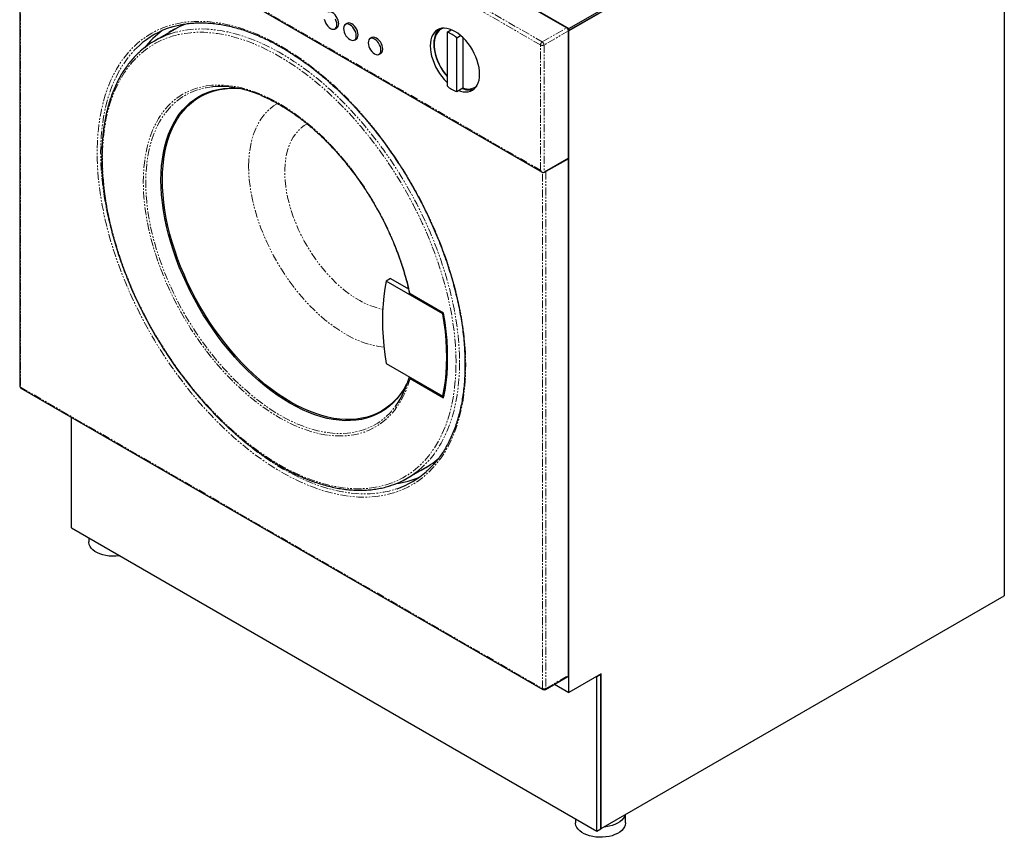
# Model space of a CAD drawing. Header units: millimetres. Extents: x 152 to 1861, y 166 to 2410.
# Tile 2 of 4: x 1072 to 1861, y 166 to 821. Entities that reach past the tile are written whole.
import ezdxf

# ---------------------------------------------------------------- set-up
doc = ezdxf.new("R2010")
doc.units = ezdxf.units.MM
doc.linetypes.add('PHANTOM', pattern=[12.7, 6.35, -1.27, 1.27, -1.27, 1.27, -1.27])

msp = doc.modelspace()

# ---------------------------------------------------------------- linework, layer by layer
at = {"color": 7, "linetype": 'Continuous', "lineweight": 25}
for p, q in [((1090.89, 1057.37), (1512.32, 814.08)), ((1091.95, 1056.34), (1510.55, 814.69)), ((1512.32, 814.08), (1861.49, 1015.65)), ((1861.49, 1014.01), (1512.32, 812.44)), ((1861.49, 1013.93), (1512.32, 812.36)), ((1861.49, 1013.93), (1861.49, 359.15)), ((1071.92, 940.92), (1071.92, 527.43)), ((1231.87, 848.58), (1490.97, 699)), ((1197.89, 814.49), (1180.21, 804.28)), ((1196.44, 813.73), (1195.06, 812.85)), ((1324.79, 813.88), (1326.21, 814.69)), ((1334.52, 818.27), (1333.1, 817.46)), ((1410.29, 813.86), (1409.94, 813.65)), ((1512.32, 812.44), (1512.32, 814.08)), ((1340.35, 804.9), (1341.77, 805.71)), ((1354.31, 806.84), (1352.9, 806.03)), ((1414.6, 811.24), (1417.95, 813.18)), ((1414.6, 811.24), (1414.6, 768.07)), ((1422.38, 806.75), (1425.45, 808.52)), ((1422.38, 763.58), (1422.38, 806.75)), ((1427.33, 806.82), (1427.33, 766.44)), ((1511.92, 812.67), (1512.32, 812.44)), ((1511.94, 812.58), (1512.32, 812.36)), ((1511.97, 710.17), (1511.97, 812.24)), ((1512.32, 281.69), (1512.32, 812.36)), ((1360.15, 793.47), (1361.56, 794.28)), ((1422.38, 763.58), (1427.33, 766.44)), ((1436.94, 766.89), (1437.29, 767.09)), ((1437.29, 767.09), (1438.27, 767.74)), ((1511.97, 710.17), (1492.38, 698.86)), ((1511.97, 709.76), (1493.94, 699.35)), ((1511.61, 709.97), (1511.97, 709.76)), ((1511.97, 295.37), (1511.97, 709.76)), ((1369.39, 613.66), (1365.86, 611.62)), ((1411.3, 585.38), (1365.86, 611.62)), ((1369.39, 613.66), (1383.64, 605.43)), ((1411.87, 585.87), (1385.02, 601.37)), ((1411.89, 585.73), (1411.3, 585.38)), ((1365.86, 545.48), (1411.3, 519.24)), ((1385.02, 533.6), (1411.87, 518.1)), ((1072.92, 525.7), (1491.52, 284.04)), ((1412.22, 519.78), (1411.3, 519.24)), ((1113.37, 413.85), (1113.37, 502.34)), ((1382.69, 453.53), (1400.37, 463.74)), ((1397.54, 462.1), (1398.99, 462.86)), ((1113.37, 413.85), (1534.81, 170.56)), ((1127.35, 405.78), (1127.35, 402.44)), ((1538.34, 172.6), (1861.49, 359.15)), ((1493.52, 284.04), (1511.55, 294.45)), ((1538.34, 296.71), (1512.32, 281.69)), ((1534.45, 294.47), (1534.81, 294.26)), ((1537.99, 296.1), (1534.81, 294.26)), ((1534.81, 170.56), (1534.81, 294.26)), ((1537.64, 296.3), (1537.99, 296.1)), ((1537.99, 172.39), (1537.99, 296.1)), ((1538.34, 172.6), (1538.34, 296.71)), ((1500.89, 288.29), (1512.32, 281.69)), ((1557.67, 177.11), (1557.67, 183.76)), ((1517.67, 180.45), (1517.67, 177.11)), ((1534.81, 170.56), (1537.99, 172.39)), ((1537.99, 172.8), (1538.34, 172.6))]:
    msp.add_line(p, q, dxfattribs=at)
at = {"color": 250, "linetype": 'PHANTOM', "lineweight": 18}
for p, q in [((1489.55, 800.93), (1231.46, 949.93)), ((1232.87, 952.38), (1490.97, 803.38)), ((1072.5, 940.58), (1072.5, 526.62)), ((1231.46, 849.49), (1489.55, 700.5)), ((1490.97, 803.38), (1510.55, 814.69)), ((1511.97, 812.24), (1492.38, 800.93)), ((1489.55, 700.5), (1489.55, 800.93)), ((1492.38, 800.93), (1492.38, 698.86)), ((1491.11, 284.96), (1491.11, 698.93)), ((1493.94, 699.35), (1493.94, 284.96)), ((1072.5, 526.62), (1491.11, 284.96)), ((1493.94, 284.96), (1511.97, 295.37))]:
    msp.add_line(p, q, dxfattribs=at)
at = {"color": 7, "linetype": 'Continuous', "lineweight": 25, "flags": 128}
for points in [[(1316.17, 821.73), (1316.55, 820.26), (1317.16, 818.78), (1317.97, 817.37), (1318.95, 816.11), (1320.03, 815.04), (1321.17, 814.24), (1322.31, 813.73), (1323.39, 813.54), (1324.37, 813.68), (1325.18, 814.15), (1325.79, 814.92), (1326.17, 815.95), (1326.3, 817.2)], [(1326.21, 814.69), (1326.59, 814.97), (1327.2, 815.74), (1327.58, 816.77), (1327.71, 818.01), (1327.58, 819.41), (1327.2, 820.88), (1326.59, 822.35), (1325.78, 823.76), (1324.81, 825.02), (1323.72, 826.09), (1322.58, 826.89), (1321.44, 827.4), (1320.36, 827.59), (1319.39, 827.45), (1318.96, 827.25)], [(1326.3, 817.2), (1326.17, 818.59), (1325.79, 820.06), (1325.18, 821.53)], [(1341.85, 808.22), (1341.72, 809.61), (1341.34, 811.08), (1340.73, 812.55), (1339.92, 813.96), (1338.95, 815.23), (1337.87, 816.29), (1336.73, 817.1), (1335.59, 817.61), (1334.5, 817.79), (1333.53, 817.65), (1332.72, 817.18), (1332.11, 816.41), (1331.73, 815.38), (1331.6, 814.14), (1331.73, 812.74), (1332.11, 811.27), (1332.72, 809.8), (1333.53, 808.39), (1334.5, 807.13), (1335.59, 806.06), (1336.73, 805.26), (1337.87, 804.75), (1338.95, 804.56), (1339.92, 804.7), (1340.73, 805.17), (1341.34, 805.94), (1341.72, 806.97), (1341.85, 808.22)], [(1341.77, 805.71), (1342.15, 805.99), (1342.76, 806.76), (1343.14, 807.79), (1343.27, 809.03), (1343.14, 810.43), (1342.76, 811.9), (1342.15, 813.37), (1341.34, 814.78), (1340.36, 816.04), (1339.28, 817.11), (1338.14, 817.91), (1337, 818.42), (1335.92, 818.61), (1334.94, 818.47), (1334.52, 818.27)], [(1440.76, 777.41), (1440.64, 780.04), (1440.27, 782.78), (1439.65, 785.6), (1438.8, 788.46), (1437.73, 791.33), (1436.44, 794.16), (1434.96, 796.92), (1433.31, 799.59), (1431.5, 802.12), (1429.55, 804.48), (1427.5, 806.64), (1425.37, 808.59), (1423.18, 810.28), (1420.96, 811.7), (1418.75, 812.84), (1416.56, 813.67), (1414.42, 814.19), (1412.37, 814.4), (1410.43, 814.28), (1408.62, 813.84), (1406.96, 813.09), (1405.48, 812.03), (1404.2, 810.68), (1403.13, 809.06), (1402.28, 807.18), (1401.66, 805.07), (1401.29, 802.76), (1401.16, 800.27), (1401.29, 797.64), (1401.66, 794.9), (1402.28, 792.08), (1403.13, 789.22), (1404.2, 786.35), (1405.48, 783.52), (1406.96, 780.76), (1408.62, 778.09), (1410.43, 775.56), (1412.37, 773.2), (1414.42, 771.03), (1414.6, 770.86)], [(1408.45, 813.78), (1408.31, 813.66), (1407.03, 812.31), (1405.95, 810.69), (1405.1, 808.81), (1404.49, 806.7), (1404.12, 804.39), (1403.99, 801.9), (1404.12, 799.27), (1404.49, 796.53), (1405.1, 793.71), (1405.95, 790.85), (1407.03, 787.99), (1408.31, 785.15), (1409.79, 782.39), (1411.45, 779.72), (1413.26, 777.19), (1414.6, 775.53)], [(1411.57, 814.39), (1411.43, 814.34), (1409.76, 813.54), (1408.28, 812.42), (1407.01, 810.98), (1405.97, 809.25), (1405.18, 807.26), (1404.65, 805.02), (1404.38, 802.58), (1404.38, 799.96), (1404.65, 797.21), (1405.18, 794.36), (1405.97, 791.45), (1407.01, 788.52), (1408.28, 785.62), (1409.76, 782.79), (1411.43, 780.06), (1413.27, 777.47), (1414.6, 775.83)], [(1411.35, 814.38), (1411.29, 814.35), (1410.29, 813.86)], [(1361.65, 796.79), (1361.52, 798.18), (1361.14, 799.65), (1360.53, 801.12), (1359.72, 802.53), (1358.75, 803.8), (1357.67, 804.86), (1356.53, 805.67), (1355.38, 806.18), (1354.3, 806.36), (1353.33, 806.22), (1352.52, 805.75), (1351.91, 804.98), (1351.53, 803.95), (1351.4, 802.71), (1351.53, 801.32), (1351.91, 799.84), (1352.52, 798.37), (1353.33, 796.96), (1354.3, 795.7), (1355.38, 794.63), (1356.53, 793.83), (1357.67, 793.32), (1358.75, 793.13), (1359.72, 793.27), (1360.53, 793.74), (1361.14, 794.51), (1361.52, 795.54), (1361.65, 796.79)], [(1361.56, 794.28), (1361.95, 794.56), (1362.56, 795.33), (1362.94, 796.36), (1363.07, 797.6), (1362.94, 799), (1362.56, 800.47), (1361.95, 801.94), (1361.14, 803.35), (1360.16, 804.61), (1359.08, 805.68), (1357.94, 806.48), (1356.8, 806.99), (1355.72, 807.18), (1354.74, 807.04), (1354.31, 806.84)], [(1423.98, 764.5), (1425.37, 764.01), (1427.5, 763.48), (1429.55, 763.28), (1431.5, 763.4), (1433.31, 763.84), (1434.96, 764.59), (1436.44, 765.65), (1437.73, 767), (1438.8, 768.62), (1439.65, 770.5), (1440.27, 772.61), (1440.64, 774.92), (1440.76, 777.41)], [(1383.13, 530.5), (1381.89, 528.09), (1379.61, 524.18), (1377.12, 520.53), (1374.4, 517.15), (1371.48, 514.04), (1368.37, 511.23), (1365.05, 508.71), (1361.56, 506.49), (1357.89, 504.57), (1354.05, 502.96), (1350.05, 501.67), (1345.91, 500.69), (1341.62, 500.03), (1337.21, 499.69), (1332.68, 499.67), (1328.05, 499.98), (1323.32, 500.6), (1318.51, 501.54), (1313.62, 502.8), (1308.67, 504.37), (1303.68, 506.26), (1298.65, 508.45), (1293.59, 510.93), (1288.52, 513.72), (1283.45, 516.78), (1278.4, 520.13), (1273.37, 523.76), (1268.37, 527.64), (1263.43, 531.78), (1258.54, 536.16), (1253.73, 540.78), (1249, 545.61), (1244.36, 550.66), (1239.83, 555.91), (1235.42, 561.34), (1231.14, 566.94), (1226.99, 572.71), (1223, 578.62), (1219.16, 584.66), (1215.49, 590.81), (1211.99, 597.07), (1208.68, 603.42), (1205.56, 609.83), (1202.64, 616.3), (1199.93, 622.81), (1197.43, 629.35), (1195.15, 635.9), (1193.1, 642.43), (1191.27, 648.95), (1189.68, 655.43), (1188.33, 661.85), (1187.22, 668.2), (1186.35, 674.47), (1185.73, 680.64), (1185.36, 686.69), (1185.23, 692.62), (1185.36, 698.4), (1185.73, 704.02), (1186.35, 709.47), (1187.22, 714.74), (1188.33, 719.81), (1189.68, 724.67), (1191.27, 729.31), (1193.1, 733.72), (1195.15, 737.89), (1197.43, 741.8), (1199.93, 745.45), (1202.64, 748.83), (1205.56, 751.93), (1208.68, 754.75), (1211.99, 757.27), (1215.49, 759.49), (1219.16, 761.41), (1223, 763.02), (1226.99, 764.31), (1231.14, 765.29), (1235.42, 765.95), (1239.83, 766.29), (1244.36, 766.3), (1247.08, 766.17)], [(1383.27, 530.93), (1382.23, 528.91), (1379.96, 525.02), (1377.47, 521.38), (1374.77, 518.01), (1371.86, 514.92), (1368.76, 512.12), (1365.46, 509.61), (1361.98, 507.4), (1358.32, 505.49), (1354.5, 503.88), (1350.52, 502.6), (1346.39, 501.62), (1342.12, 500.96), (1337.73, 500.63), (1333.22, 500.61), (1328.6, 500.91), (1323.89, 501.53), (1319.09, 502.47), (1314.23, 503.72), (1309.3, 505.29), (1304.33, 507.17), (1299.31, 509.35), (1294.28, 511.82), (1289.23, 514.6), (1284.18, 517.65), (1279.15, 520.99), (1274.13, 524.6), (1269.16, 528.46), (1264.23, 532.59), (1259.37, 536.95), (1254.57, 541.55), (1249.86, 546.37), (1245.24, 551.39), (1240.73, 556.62), (1236.34, 562.03), (1232.07, 567.61), (1227.94, 573.35), (1223.96, 579.24), (1220.14, 585.26), (1216.48, 591.39), (1213, 597.62), (1209.7, 603.94), (1206.6, 610.33), (1203.69, 616.78), (1200.99, 623.26), (1198.5, 629.77), (1196.23, 636.29), (1194.18, 642.8), (1192.36, 649.29), (1190.78, 655.74), (1189.43, 662.14), (1188.33, 668.47), (1187.46, 674.71), (1186.85, 680.86), (1186.47, 686.89), (1186.35, 692.79), (1186.47, 698.55), (1186.85, 704.15), (1187.46, 709.58), (1188.33, 714.82), (1189.43, 719.88), (1190.78, 724.72), (1192.36, 729.34), (1194.18, 733.73), (1196.23, 737.88), (1198.5, 741.78), (1200.99, 745.42), (1203.69, 748.78), (1206.6, 751.87), (1209.7, 754.67), (1213, 757.19), (1216.48, 759.4), (1220.14, 761.31), (1223.96, 762.91), (1227.94, 764.2), (1232.07, 765.17), (1236.34, 765.83), (1240.73, 766.17), (1245.24, 766.19), (1247.53, 766.08)], [(1265.68, 760.43), (1264.65, 760.85), (1259.53, 762.77), (1254.47, 764.37), (1249.47, 765.66), (1244.54, 766.63), (1239.69, 767.28), (1234.94, 767.6), (1230.3, 767.61), (1226.83, 767.39)], [(1365.86, 611.62), (1364.75, 605.72), (1363.88, 599.63), (1363.26, 593.36), (1362.89, 586.92), (1362.77, 580.33), (1362.89, 573.6), (1363.26, 566.73), (1363.88, 559.75), (1364.75, 552.66), (1365.86, 545.48)], [(1411.3, 519.24), (1412.41, 525.14), (1413.27, 531.24), (1413.89, 537.5), (1414.26, 543.94), (1414.39, 550.53), (1414.26, 557.27), (1413.89, 564.13), (1413.27, 571.12), (1412.41, 578.2), (1411.3, 585.38)], [(1411.87, 518.1), (1413.03, 524.13), (1413.93, 530.36), (1414.58, 536.78), (1414.97, 543.37), (1415.09, 550.12), (1414.97, 557.03), (1414.58, 564.07), (1413.93, 571.23), (1413.03, 578.5), (1411.87, 585.87)], [(1152.47, 391.28), (1151.66, 391.16), (1149.02, 390.93), (1146.35, 390.9), (1143.69, 391.08), (1141.1, 391.47), (1138.63, 392.05), (1136.31, 392.81), (1134.18, 393.74), (1132.29, 394.84), (1130.67, 396.06), (1129.35, 397.4), (1128.35, 398.83), (1127.69, 400.33), (1127.37, 401.86), (1127.35, 402.44)], [(1557.47, 183.64), (1557.45, 183.54), (1556.87, 182.04), (1555.95, 180.59), (1554.71, 179.22), (1553.16, 177.97), (1551.33, 176.84), (1549.26, 175.86), (1546.99, 175.06), (1544.55, 174.43), (1541.98, 174), (1540.5, 173.84)], [(1557.67, 177.11), (1557.67, 176.91), (1557.45, 175.38), (1556.87, 173.87), (1555.95, 172.42), (1554.71, 171.06), (1553.16, 169.8), (1551.33, 168.67), (1549.26, 167.7), (1546.99, 166.89), (1544.55, 166.27), (1541.98, 165.83), (1539.34, 165.6), (1536.67, 165.58), (1534.02, 165.76), (1531.43, 166.14), (1528.95, 166.72), (1526.63, 167.48), (1524.51, 168.42), (1522.62, 169.51), (1521, 170.73), (1519.67, 172.07), (1518.67, 173.5), (1518.01, 175), (1517.7, 176.53), (1517.67, 177.11)]]:
    msp.add_lwpolyline(points, dxfattribs=at)
at = {"color": 250, "linetype": 'PHANTOM', "lineweight": 18, "flags": 128}
for points in [[(1281.81, 799.77), (1287.87, 796.12), (1293.93, 792.19), (1299.97, 787.99), (1305.97, 783.52), (1311.94, 778.79), (1317.85, 773.8), (1323.71, 768.58), (1329.49, 763.11), (1335.19, 757.42), (1340.8, 751.52), (1346.32, 745.41), (1351.72, 739.1), (1357.01, 732.61), (1362.17, 725.94), (1367.19, 719.11), (1372.07, 712.13), (1376.8, 705), (1381.37, 697.75), (1385.77, 690.39), (1389.99, 682.92), (1394.03, 675.36), (1397.89, 667.72), (1401.54, 660.01), (1405, 652.26), (1408.25, 644.46), (1411.28, 636.64), (1414.1, 628.81), (1416.69, 620.98), (1419.06, 613.16), (1421.19, 605.36), (1423.09, 597.61), (1424.75, 589.91), (1426.17, 582.28), (1427.35, 574.73), (1428.28, 567.26), (1428.96, 559.91), (1429.4, 552.67), (1429.58, 545.55), (1429.52, 538.58), (1429.21, 531.76), (1428.65, 525.11), (1427.84, 518.63), (1426.79, 512.34), (1425.49, 506.24), (1423.95, 500.35), (1422.17, 494.68), (1420.15, 489.23), (1417.9, 484.02), (1415.42, 479.06), (1412.72, 474.35), (1409.79, 469.9), (1406.65, 465.72), (1403.3, 461.81), (1399.74, 458.18), (1395.98, 454.85), (1392.04, 451.81), (1387.9, 449.06), (1383.59, 446.62), (1379.1, 444.49), (1374.46, 442.67), (1369.65, 441.16), (1364.7, 439.97), (1359.6, 439.1), (1354.38, 438.55), (1349.03, 438.32), (1343.57, 438.42), (1338.01, 438.83), (1332.35, 439.57), (1326.61, 440.62), (1320.79, 441.99), (1314.9, 443.68), (1308.96, 445.68), (1302.97, 447.99), (1296.95, 450.61), (1290.9, 453.53), (1284.84, 456.74), (1278.77, 460.24), (1272.71, 464.03), (1266.66, 468.1), (1260.64, 472.43), (1254.65, 477.04), (1248.71, 481.89), (1242.82, 487), (1237, 492.35), (1231.26, 497.93), (1225.6, 503.72), (1220.04, 509.73), (1214.58, 515.94), (1209.23, 522.35), (1204.01, 528.93), (1198.91, 535.68), (1193.96, 542.59), (1189.16, 549.64), (1184.51, 556.83), (1180.02, 564.14), (1175.71, 571.56), (1171.57, 579.08), (1167.63, 586.68), (1163.87, 594.35), (1160.31, 602.08), (1156.96, 609.86), (1153.82, 617.67), (1150.89, 625.5), (1148.19, 633.33), (1145.71, 641.16), (1143.46, 648.97), (1141.44, 656.74), (1139.66, 664.47), (1138.12, 672.13), (1136.82, 679.73), (1135.77, 687.24), (1134.96, 694.65), (1134.4, 701.95), (1134.09, 709.13), (1134.03, 716.17), (1134.21, 723.07), (1134.65, 729.81), (1135.33, 736.38), (1136.27, 742.76), (1137.44, 748.96), (1138.86, 754.95), (1140.52, 760.74), (1142.42, 766.29), (1144.55, 771.62), (1146.92, 776.71), (1149.51, 781.55), (1152.33, 786.13), (1155.36, 790.45), (1158.61, 794.49), (1162.07, 798.26), (1165.72, 801.74), (1169.58, 804.93), (1173.62, 807.83), (1177.84, 810.42), (1182.24, 812.7), (1186.81, 814.68), (1191.54, 816.35), (1196.42, 817.69), (1201.44, 818.72), (1206.6, 819.43), (1211.89, 819.82), (1217.29, 819.89), (1222.81, 819.64), (1228.42, 819.06), (1234.12, 818.17), (1239.9, 816.95), (1245.76, 815.42), (1251.67, 813.58), (1257.64, 811.42), (1263.64, 808.96), (1269.68, 806.19), (1275.74, 803.13), (1281.81, 799.77)], [(1192.6, 809.87), (1196.57, 811.07), (1201.44, 812.22), (1206.45, 813.06), (1211.58, 813.57), (1216.84, 813.77), (1222.22, 813.64), (1227.69, 813.2), (1233.26, 812.43), (1238.91, 811.35), (1244.63, 809.95), (1250.42, 808.24), (1256.26, 806.22), (1262.15, 803.89), (1268.07, 801.26), (1274.01, 798.33), (1279.96, 795.11), (1285.92, 791.6), (1291.87, 787.8), (1297.8, 783.74), (1303.7, 779.4), (1309.57, 774.81), (1315.39, 769.96), (1321.14, 764.86), (1326.83, 759.54), (1332.44, 753.98), (1337.96, 748.21), (1343.39, 742.23), (1348.7, 736.06), (1353.9, 729.7), (1358.98, 723.17), (1363.92, 716.47), (1368.72, 709.62), (1373.36, 702.63), (1377.85, 695.52), (1382.17, 688.29), (1386.32, 680.95), (1390.29, 673.53), (1394.06, 666.03), (1397.64, 658.46), (1401.02, 650.85), (1404.2, 643.19), (1407.16, 635.51), (1409.9, 627.82), (1412.42, 620.13), (1414.72, 612.46), (1416.78, 604.81), (1418.61, 597.21), (1420.2, 589.66), (1421.55, 582.18), (1422.66, 574.78), (1423.53, 567.48), (1424.15, 560.28), (1424.52, 553.2), (1424.64, 546.25)], [(1421.81, 546.25), (1421.69, 553.17), (1421.32, 560.23), (1420.69, 567.41), (1419.83, 574.69), (1418.71, 582.07), (1417.36, 589.53), (1415.76, 597.06), (1413.93, 604.64), (1411.86, 612.26), (1409.56, 619.91), (1407.03, 627.58), (1404.28, 635.24), (1401.31, 642.89), (1398.12, 650.52), (1394.74, 658.11), (1391.15, 665.64), (1387.36, 673.11), (1383.39, 680.5), (1379.23, 687.8), (1374.9, 694.99), (1370.41, 702.07), (1365.75, 709.01), (1360.95, 715.82), (1356, 722.47), (1350.92, 728.95), (1345.72, 735.26), (1340.4, 741.38), (1334.98, 747.3), (1329.46, 753.01), (1323.85, 758.5), (1318.16, 763.77), (1312.41, 768.79), (1306.6, 773.57), (1300.75, 778.09), (1294.86, 782.36), (1288.94, 786.34), (1283.01, 790.06), (1277.07, 793.49), (1271.14, 796.62), (1265.22, 799.47), (1259.33, 802.01), (1253.47, 804.24), (1247.66, 806.17), (1241.91, 807.79), (1236.23, 809.09), (1230.62, 810.07), (1225.1, 810.73), (1219.67, 811.07), (1214.35, 811.1), (1209.15, 810.8), (1204.07, 810.18), (1199.12, 809.24), (1194.32, 807.98), (1189.67, 806.41), (1185.17, 804.52), (1180.84, 802.33), (1176.69, 799.82), (1172.71, 797.02), (1168.93, 793.92), (1165.34, 790.53), (1161.95, 786.86), (1158.77, 782.91), (1155.8, 778.68), (1153.05, 774.19), (1150.52, 769.45), (1148.22, 764.46), (1146.15, 759.22), (1144.31, 753.76), (1142.72, 748.08), (1141.36, 742.19), (1140.25, 736.09), (1139.38, 729.81), (1138.76, 723.35), (1138.39, 716.72), (1138.26, 709.94), (1138.39, 703.01), (1138.76, 695.95), (1139.38, 688.77), (1140.25, 681.49), (1141.36, 674.11), (1142.72, 666.65), (1144.31, 659.12), (1146.15, 651.54), (1148.22, 643.92), (1150.52, 636.27), (1153.05, 628.61), (1155.8, 620.94), (1158.77, 613.29), (1161.95, 605.66), (1165.34, 598.07), (1168.93, 590.54), (1172.71, 583.07), (1176.69, 575.68), (1180.84, 568.38), (1185.17, 561.19), (1189.67, 554.11), (1194.32, 547.17), (1199.12, 540.36), (1204.07, 533.71), (1209.15, 527.23), (1214.35, 520.92), (1219.67, 514.8), (1225.1, 508.88), (1230.62, 503.17), (1236.23, 497.68), (1241.91, 492.41), (1247.66, 487.39), (1253.47, 482.61), (1259.33, 478.09), (1265.22, 473.83), (1271.14, 469.84), (1277.07, 466.12), (1283.01, 462.7), (1288.94, 459.56), (1294.86, 456.72), (1300.75, 454.17), (1306.6, 451.94), (1312.41, 450.01), (1318.16, 448.4), (1323.85, 447.1), (1329.46, 446.11), (1334.98, 445.45), (1340.4, 445.11), (1345.72, 445.09), (1350.92, 445.39), (1356, 446.01), (1360.95, 446.94), (1365.75, 448.2), (1370.41, 449.78), (1374.9, 451.66), (1379.23, 453.86), (1383.39, 456.36), (1387.36, 459.16), (1391.15, 462.26), (1394.74, 465.65), (1398.12, 469.32), (1401.31, 473.27), (1404.28, 477.5), (1407.03, 481.99), (1409.56, 486.73), (1411.86, 491.73), (1413.93, 496.96), (1415.76, 502.42), (1417.36, 508.1), (1418.71, 514), (1419.83, 520.09), (1420.69, 526.37), (1421.32, 532.83), (1421.69, 539.46), (1421.81, 546.25)], [(1167.62, 800.34), (1164.1, 796.91), (1160.68, 793.11), (1157.48, 789.04), (1154.49, 784.69), (1151.72, 780.07), (1149.18, 775.2), (1146.86, 770.09), (1144.78, 764.73), (1142.93, 759.14), (1141.33, 753.33), (1139.96, 747.31), (1138.84, 741.09), (1137.97, 734.68), (1137.35, 728.1), (1136.97, 721.34), (1136.85, 714.43), (1136.97, 707.37), (1137.35, 700.18), (1137.97, 692.87), (1138.84, 685.45), (1139.96, 677.94), (1141.33, 670.35), (1142.93, 662.68), (1144.78, 654.97), (1145.02, 654.04)], [(1385.02, 533.6), (1383.49, 528.72), (1381.74, 524.07), (1379.74, 519.66), (1377.52, 515.5), (1375.08, 511.59), (1372.42, 507.95), (1369.55, 504.59), (1366.48, 501.5), (1363.2, 498.71), (1359.74, 496.21), (1356.09, 494.01), (1352.27, 492.12), (1348.29, 490.55), (1344.15, 489.28), (1339.86, 488.33), (1335.44, 487.7), (1330.89, 487.4), (1326.22, 487.41), (1321.45, 487.75), (1316.58, 488.41), (1311.63, 489.38), (1306.61, 490.67), (1301.53, 492.28), (1296.39, 494.2), (1291.22, 496.42), (1286.03, 498.95), (1280.82, 501.77), (1275.61, 504.88), (1270.41, 508.27), (1265.23, 511.93), (1260.08, 515.86), (1254.98, 520.05), (1249.94, 524.48), (1244.97, 529.15), (1240.07, 534.05), (1235.27, 539.16), (1230.57, 544.48), (1225.99, 549.98), (1221.52, 555.67), (1217.2, 561.52), (1213.01, 567.52), (1208.98, 573.66), (1205.11, 579.93), (1201.41, 586.3), (1197.89, 592.77), (1194.56, 599.33), (1191.42, 605.94), (1188.49, 612.61), (1185.77, 619.31), (1183.26, 626.04), (1180.97, 632.77), (1178.91, 639.48), (1177.08, 646.17), (1175.49, 652.83), (1174.13, 659.42), (1173.02, 665.94), (1172.15, 672.38), (1171.53, 678.71), (1171.16, 684.93), (1171.03, 691.02), (1171.16, 696.96), (1171.53, 702.75), (1172.15, 708.37), (1173.02, 713.8), (1174.13, 719.04), (1175.49, 724.07), (1177.08, 728.87), (1178.91, 733.45), (1180.97, 737.79), (1183.26, 741.88), (1185.77, 745.71), (1188.49, 749.27), (1191.42, 752.55), (1194.56, 755.55), (1197.89, 758.25), (1201.41, 760.66), (1205.11, 762.77), (1208.98, 764.56), (1213.01, 766.05), (1217.2, 767.22), (1221.52, 768.07), (1225.99, 768.6), (1230.57, 768.81), (1235.27, 768.7), (1240.07, 768.27), (1244.97, 767.52), (1249.94, 766.45), (1254.98, 765.06), (1260.08, 763.36), (1265.23, 761.35), (1270.41, 759.03), (1275.61, 756.42), (1280.82, 753.51), (1286.03, 750.32), (1291.22, 746.84), (1296.39, 743.1), (1301.53, 739.09), (1306.61, 734.83), (1311.63, 730.32), (1316.58, 725.58), (1321.45, 720.62), (1326.22, 715.45), (1330.89, 710.07), (1335.44, 704.51), (1339.86, 698.78), (1344.15, 692.88), (1348.29, 686.83), (1352.27, 680.65), (1356.09, 674.35), (1359.74, 667.95), (1363.2, 661.45), (1366.48, 654.88), (1369.55, 648.24), (1372.42, 641.56), (1375.08, 634.85), (1377.52, 628.13), (1379.74, 621.4), (1381.74, 614.69), (1383.49, 608.01), (1385.02, 601.37)], [(1226.83, 767.39), (1225.77, 767.29), (1221.37, 766.65), (1217.11, 765.69), (1213, 764.41), (1209.04, 762.81), (1205.25, 760.91), (1201.63, 758.69), (1198.2, 756.18), (1194.96, 753.37), (1191.92, 750.27), (1189.08, 746.88), (1186.46, 743.22), (1184.05, 739.3), (1181.87, 735.12), (1179.92, 730.69), (1178.2, 726.03), (1176.73, 721.13), (1175.49, 716.03), (1174.49, 710.72), (1173.75, 705.22), (1173.25, 699.54), (1173, 693.7), (1173, 687.7), (1173.25, 681.57), (1173.75, 675.32), (1174.49, 668.95), (1175.49, 662.5), (1176.73, 655.96), (1178.2, 649.36), (1179.92, 642.71), (1181.87, 636.03), (1184.05, 629.34), (1186.46, 622.63), (1189.08, 615.95), (1191.92, 609.29), (1194.96, 602.68), (1198.2, 596.12), (1201.63, 589.65), (1205.25, 583.26), (1209.04, 576.98), (1213, 570.81), (1217.11, 564.78), (1221.37, 558.9), (1225.77, 553.18), (1230.3, 547.63), (1234.94, 542.28), (1239.69, 537.12), (1244.54, 532.17), (1249.47, 527.45), (1254.47, 522.96), (1259.53, 518.72), (1264.65, 514.73), (1269.8, 511), (1274.97, 507.55), (1280.16, 504.38), (1285.35, 501.49), (1290.53, 498.9), (1295.69, 496.62), (1300.81, 494.63), (1305.88, 492.96), (1310.9, 491.6), (1315.85, 490.56), (1320.71, 489.84), (1325.49, 489.44), (1330.15, 489.36), (1334.71, 489.61), (1339.14, 490.18), (1343.43, 491.07), (1347.58, 492.28), (1351.57, 493.8), (1355.4, 495.64), (1359.06, 497.78), (1362.53, 500.23), (1365.82, 502.97), (1368.91, 506.01), (1371.79, 509.33), (1373.5, 511.56)], [(1255.5, 703.49), (1255.63, 708.48), (1256, 713.32), (1256.62, 717.98), (1257.48, 722.45), (1258.59, 726.72), (1259.93, 730.77), (1261.51, 734.59), (1263.32, 738.16), (1265.35, 741.48), (1267.6, 744.54), (1270.06, 747.32), (1272.72, 749.82), (1275.57, 752.02), (1278.61, 753.93), (1278.74, 754)], [(1302.48, 737.7), (1300.16, 736.29), (1297.65, 734.39), (1295.34, 732.19), (1293.23, 729.72), (1291.33, 726.97), (1289.65, 723.96), (1288.2, 720.7), (1286.98, 717.21), (1285.99, 713.49), (1285.25, 709.58), (1284.76, 705.47), (1284.51, 701.2), (1284.51, 696.77), (1284.76, 692.21), (1285.25, 687.53), (1285.99, 682.76), (1286.98, 677.92), (1288.2, 673.02), (1289.65, 668.08), (1291.33, 663.13), (1293.23, 658.19), (1295.34, 653.27), (1297.65, 648.41), (1300.16, 643.61), (1302.85, 638.9), (1305.71, 634.3), (1308.73, 629.83), (1311.89, 625.51), (1315.19, 621.35), (1318.61, 617.37), (1322.13, 613.59), (1325.75, 610.03), (1329.44, 606.7), (1333.19, 603.61), (1336.98, 600.77), (1340.8, 598.21), (1344.64, 595.93), (1348.46, 593.93), (1352.27, 592.23), (1356.05, 590.84), (1359.77, 589.75), (1362.99, 589.06)], [(1364, 558.71), (1359.94, 559.17), (1355.78, 559.95), (1351.55, 561.04), (1347.26, 562.45), (1342.92, 564.17), (1338.55, 566.19), (1334.17, 568.51), (1329.78, 571.11), (1325.4, 574), (1321.04, 577.16), (1316.73, 580.58), (1312.46, 584.25), (1308.27, 588.15), (1304.15, 592.29), (1300.12, 596.63), (1296.2, 601.18), (1292.4, 605.91), (1288.73, 610.81), (1285.2, 615.86), (1281.82, 621.05), (1278.61, 626.36), (1275.57, 631.77), (1272.72, 637.27), (1270.06, 642.84), (1267.6, 648.46), (1265.35, 654.11), (1263.32, 659.78), (1261.51, 665.45), (1259.93, 671.09), (1258.59, 676.69), (1257.48, 682.23), (1256.62, 687.7), (1256, 693.08), (1255.63, 698.35), (1255.5, 703.49)], [(1424.64, 546.25), (1424.52, 539.44), (1424.15, 532.79), (1423.53, 526.3), (1422.66, 519.99), (1421.55, 513.87), (1420.2, 507.95), (1418.61, 502.24), (1416.78, 496.75), (1414.72, 491.49), (1412.42, 486.46), (1409.9, 481.69), (1407.16, 477.16), (1404.2, 472.9), (1401.02, 468.91), (1397.64, 465.2), (1394.61, 462.26)], [(1238.69, 494.62), (1241.45, 492.04), (1247.29, 486.82), (1253.18, 481.84), (1259.13, 477.12), (1265.11, 472.65), (1271.13, 468.46), (1277.17, 464.54), (1283.22, 460.9), (1289.27, 457.56), (1295.31, 454.5), (1301.32, 451.75), (1307.31, 449.3), (1313.26, 447.16), (1319.15, 445.33), (1324.98, 443.82), (1330.75, 442.63), (1336.43, 441.75), (1342.02, 441.2), (1347.51, 440.97), (1352.88, 441.06), (1358.14, 441.47), (1363.28, 442.21), (1368.27, 443.27), (1373.12, 444.64), (1374.57, 445.13)]]:
    msp.add_lwpolyline(points, dxfattribs=at)
at = {"color": 7, "linetype": 'Continuous', "lineweight": 25}
for centre, radius, start, end in [((1214.58, 748.83), 69.71, 107.42007, 132.35269), ((1228.64, 753.87), 67.98, 109.3393, 123.0958), ((1508.9, 812.1), 3.07, 2.60667, 57.39284), ((1214.29, 745.25), 68.16, 108.5501, 132.06719), ((1229.91, 753.07), 73.75, 126.26579, 141.8283), ((1406.03, 787.42), 25.32, 49.78625, 70.21913), ((1430.95, 787.41), 25.32, 229.78625, 250.21913), ((1432.34, 778.16), 13.23, 245.27004, 287.43188), ((1431.6, 776.57), 10.99, 247.1437, 308.1827), ((1492.59, 701.87), 2.85, 271.0862, 298.1237), ((1314.07, 553.83), 72.92, 324.57665, 344.8272), ((1073.92, 527.43), 2, 180, 240.00269), ((1363.2, 520.77), 68.07, 296.90666, 311.25771), ((1348.6, 512.59), 68.19, 287.58735, 312.43132), ((1351.91, 510.95), 69.62, 289, 311.64491), ((1363.28, 521.91), 73.47, 278.137, 293.75819), ((1511.02, 295.25), 0.959, 304.05777, 7.25328), ((1492.52, 285.78), 2, 240.00269, 299.99731)]:
    msp.add_arc(centre, radius, start, end, dxfattribs=at)
at = {"color": 250, "linetype": 'PHANTOM', "lineweight": 18}
for centre, radius, start, end in [((1492.62, 800.79), 3.07, 122.60602, 177.39447), ((1490.97, 803.66), 3.07, 242.60966, 297.39034), ((1489.31, 800.79), 3.07, 2.60667, 57.39284), ((1072.92, 527.53), 1.01, 185.69432, 245.62769), ((1073.48, 526.51), 0.986, 173.70018, 234.986), ((1492.09, 284.85), 0.986, 173.70018, 234.986), ((1492.52, 287.69), 3.07, 242.60969, 297.38982), ((1492.96, 284.85), 0.986, 305.01548, 6.29557)]:
    msp.add_arc(centre, radius, start, end, dxfattribs=at)
at = {"color": 7, "linetype": 'Continuous', "lineweight": 25}
msp.add_ellipse((1490.97, 701.31), major_axis=(-1.41, 2.45), ratio=0.577335, start_param=1.570756, end_param=3.141552, dxfattribs=at)
for points, knots in [([(1193.33, 815.15), (1193.84, 815.32), (1195.82, 815.99), (1199.43, 816.87), (1204.14, 817.78), (1208.98, 818.39), (1213.93, 818.71), (1218.98, 818.75), (1224.13, 818.5), (1229.38, 817.97), (1234.7, 817.15), (1240.1, 816.05), (1245.56, 814.66), (1251.08, 813), (1256.65, 811.05), (1262.26, 808.83), (1267.91, 806.35), (1273.58, 803.59), (1278.35, 801.06), (1281.24, 799.41), (1282.22, 798.85)], [0, 0, 0, 0, 0.020457, 0.080131, 0.139749, 0.199302, 0.25879, 0.318212, 0.377573, 0.43688, 0.49614, 0.55536, 0.614549, 0.673712, 0.732857, 0.791988, 0.851111, 0.910228, 0.969343, 1, 1, 1, 1]), ([(1282.22, 798.85), (1283.22, 798.27), (1286.11, 796.58), (1290.9, 793.58), (1296.59, 789.79), (1302.25, 785.74), (1307.88, 781.46), (1313.48, 776.95), (1319.03, 772.22), (1324.53, 767.26), (1329.96, 762.1), (1335.33, 756.73), (1340.61, 751.17), (1345.81, 745.43), (1350.91, 739.51), (1355.91, 733.42), (1360.8, 727.17), (1365.57, 720.77), (1370.21, 714.23), (1374.72, 707.57), (1379.09, 700.78), (1383.31, 693.89), (1387.38, 686.9), (1391.29, 679.82), (1395.04, 672.67), (1398.61, 665.45), (1402.01, 658.17), (1405.22, 650.85), (1408.25, 643.5), (1411.09, 636.13), (1413.73, 628.75), (1416.17, 621.38), (1418.41, 614.01), (1420.44, 606.67), (1422.26, 599.37), (1423.87, 592.11), (1425.27, 584.92), (1426.45, 577.79), (1427.41, 570.74), (1428.15, 563.79), (1428.66, 556.93), (1428.96, 550.19), (1429.04, 543.57), (1428.89, 537.09), (1428.53, 530.74), (1427.94, 524.55), (1427.14, 518.53), (1426.11, 512.67), (1424.87, 506.99), (1423.42, 501.5), (1421.76, 496.21), (1419.89, 491.12), (1417.81, 486.24), (1415.53, 481.58), (1413.05, 477.14), (1410.37, 472.94), (1407.5, 468.97), (1404.44, 465.25), (1401.27, 461.83), (1399.03, 459.78), (1397.95, 458.78)], [0, 0, 0, 0, 0.0091382, 0.0265193, 0.0439024, 0.0612868, 0.0786725, 0.0960599, 0.1134489, 0.1308395, 0.1482317, 0.1656255, 0.1830208, 0.2004175, 0.2178154, 0.2352146, 0.2526147, 0.2700156, 0.2874175, 0.3048198, 0.3222226, 0.3396258, 0.357029, 0.3744324, 0.3918356, 0.4092384, 0.4266408, 0.4440426, 0.4614436, 0.4788437, 0.4962428, 0.5136406, 0.5310372, 0.5484323, 0.5658258, 0.5832177, 0.6006078, 0.617996, 0.6353823, 0.6527668, 0.6701494, 0.6875302, 0.7049095, 0.7222875, 0.7396646, 0.7570414, 0.7744182, 0.791796, 0.8091757, 0.8265586, 0.8439463, 0.8613405, 0.8787432, 0.8961567, 0.9135833, 0.9310252, 0.9484847, 0.9659632, 0.9834616, 1, 1, 1, 1]), ([(1168.4, 795.67), (1167.37, 794.72), (1165.17, 792.69), (1162.04, 789.27), (1158.96, 785.5), (1156.07, 781.48), (1153.38, 777.22), (1150.89, 772.73), (1148.6, 768.01), (1146.52, 763.08), (1144.66, 757.93), (1143.01, 752.58), (1141.57, 747.04), (1140.36, 741.31), (1139.37, 735.41), (1138.6, 729.34), (1138.05, 723.11), (1137.73, 716.74), (1137.64, 710.23), (1137.77, 703.6), (1138.13, 696.85), (1138.71, 690), (1139.51, 683.05), (1140.54, 676.01), (1141.78, 668.91), (1143.24, 661.74), (1144.92, 654.52), (1146.81, 647.27), (1148.91, 639.98), (1151.22, 632.68), (1153.73, 625.37), (1156.44, 618.07), (1159.34, 610.79), (1162.43, 603.53), (1165.71, 596.32), (1169.17, 589.15), (1172.8, 582.05), (1176.6, 575.02), (1180.57, 568.07), (1184.69, 561.22), (1188.96, 554.47), (1193.37, 547.84), (1197.92, 541.33), (1202.61, 534.97), (1207.41, 528.74), (1212.33, 522.67), (1217.36, 516.77), (1222.49, 511.04), (1227.71, 505.5), (1233.01, 500.15), (1238.39, 494.99), (1243.84, 490.05), (1249.35, 485.32), (1254.9, 480.82), (1260.5, 476.54), (1266.14, 472.51), (1271.8, 468.71), (1277.47, 465.17), (1283.16, 461.88), (1288.84, 458.86), (1294.51, 456.1), (1300.16, 453.61), (1305.79, 451.39), (1311.38, 449.45), (1316.93, 447.8), (1322.42, 446.43), (1327.85, 445.34), (1333.2, 444.55), (1338.48, 444.05), (1343.67, 443.83), (1348.76, 443.91), (1353.74, 444.28), (1358.61, 444.93), (1363.35, 445.9), (1366.79, 446.76), (1368.61, 447.39), (1368.93, 447.5)], [0, 0, 0, 0, 0.01211, 0.025685, 0.039272, 0.052872, 0.066488, 0.080117, 0.093761, 0.107417, 0.121084, 0.13476, 0.148444, 0.162133, 0.175827, 0.189525, 0.203224, 0.216925, 0.230626, 0.244326, 0.258027, 0.271726, 0.285424, 0.299121, 0.312816, 0.326511, 0.340204, 0.353895, 0.367586, 0.381275, 0.394963, 0.408651, 0.422337, 0.436023, 0.449709, 0.463393, 0.477078, 0.490762, 0.504446, 0.51813, 0.531815, 0.545499, 0.559184, 0.572869, 0.586555, 0.600241, 0.613929, 0.627617, 0.641307, 0.654997, 0.668689, 0.682382, 0.696077, 0.709773, 0.723471, 0.73717, 0.750871, 0.764573, 0.778276, 0.791981, 0.805686, 0.819391, 0.833096, 0.846799, 0.860499, 0.874196, 0.887888, 0.901573, 0.915249, 0.928915, 0.942569, 0.95621, 0.969836, 0.983447, 0.997043, 1, 1, 1, 1]), ([(1265.46, 760.46), (1266.09, 760.2), (1268.32, 759.31), (1272.19, 757.48), (1277.05, 754.99), (1281.93, 752.23), (1286.8, 749.21), (1291.66, 745.94), (1296.51, 742.43), (1301.32, 738.68), (1306.1, 734.71), (1310.82, 730.51), (1315.48, 726.11), (1320.08, 721.5), (1324.59, 716.69), (1329.02, 711.71), (1333.34, 706.55), (1337.56, 701.23), (1341.66, 695.76), (1345.63, 690.15), (1349.48, 684.41), (1353.18, 678.56), (1356.73, 672.6), (1360.12, 666.55), (1363.35, 660.42), (1366.41, 654.23), (1369.29, 647.98), (1371.99, 641.7), (1374.5, 635.39), (1376.81, 629.06), (1378.93, 622.74), (1380.85, 616.42), (1382.54, 610.14), (1383.72, 605.36), (1384.26, 602.7), (1384.39, 602.1)], [0, 0, 0, 0, 0.01241, 0.043943, 0.075473, 0.107002, 0.138532, 0.170064, 0.2016, 0.23314, 0.264684, 0.296234, 0.327787, 0.359346, 0.390908, 0.422475, 0.454045, 0.485618, 0.517193, 0.548771, 0.580351, 0.611932, 0.643513, 0.675095, 0.706677, 0.738257, 0.769837, 0.801414, 0.832989, 0.864561, 0.89613, 0.927695, 0.959256, 0.990813, 1, 1, 1, 1]), ([(1385.02, 601.37), (1384.86, 601.48), (1384.55, 601.7), (1384.45, 601.97), (1384.41, 602.11)], [0, 0, 0, 0, 0.503011, 1, 1, 1, 1]), ([(1384.45, 534.74), (1384.42, 534.61), (1384.35, 534.35), (1384.55, 533.94), (1384.85, 533.72), (1385.02, 533.6)], [0, 0, 0, 0, 0.319829, 0.639311, 1, 1, 1, 1])]:
    msp.add_open_spline(points, degree=3, knots=knots, dxfattribs=at)

doc.saveas('drawing.dxf')
